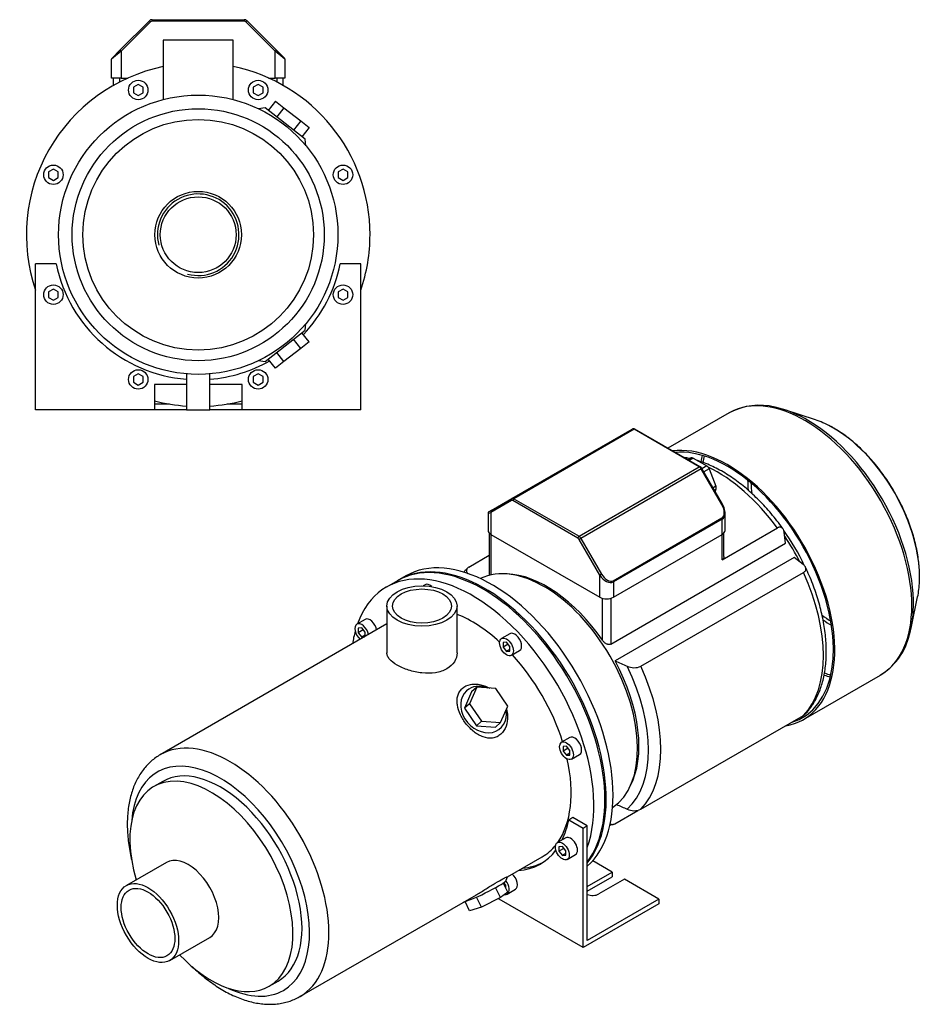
# Model space of a CAD drawing. Header units: millimetres. Extents: x 138 to 1180, y 12 to 788.
# Tile 2 of 2: x 716 to 1180, y 12 to 518. Entities that reach past the tile are written whole.
import ezdxf

# ---------------------------------------------------------------- set-up
doc = ezdxf.new("R2010")
doc.units = ezdxf.units.MM
for name, color, linetype in [('BASETTA_MEC_80_T', 7, 'Continuous'), ('CARCASSA_MEC_80-', 7, 'Continuous'), ('COPRIVENTOLA_MEC', 7, 'Continuous'), ('CORPO_MH_3-5_[7]', 7, 'Continuous'), ('FLANGIA_MOTORE_T', 7, 'Continuous'), ('STAFFA_3-5-9_INT', 7, 'Continuous'), ('螺栓_：_六角头_-_M20.0', 7, 'Continuous')]:
    doc.layers.add(name, color=color, linetype=linetype)

# ---------------------------------------------------------------- blocks, each defined once
blk = doc.blocks.new('SE')
at = {"layer": 'BASETTA_MEC_80_T', "color": 7, "linetype": 'Continuous'}
for p, q in [((968.91, 271.69), (1030.71, 307.37)), ((1031.71, 307.27), (969.91, 271.59)), ((1065.19, 287.95), (1031.71, 307.27)), ((1065.59, 287.99), (1032.11, 307.31)), ((1003.39, 252.27), (1065.19, 287.95)), ((1066.19, 286.89), (1004.39, 251.21)), ((1066.48, 287.06), (1066.19, 286.89)), ((1076.78, 268.54), (1066.19, 286.89)), ((1077.08, 268.71), (1066.48, 287.06)), ((968.75, 270.67), (958.16, 264.56)), ((958.32, 265.58), (968.91, 271.69)), ((1002.82, 251.29), (969.35, 270.61)), ((969.91, 271.59), (1003.39, 252.27)), ((1076.78, 268.54), (1077.08, 268.71)), ((956.69, 264.17), (956.69, 255.28)), ((958.32, 265.58), (957.09, 264.87)), ((958.16, 264.56), (958.16, 253.23)), ((1078.41, 255.28), (1078.41, 264.17)), ((1020.92, 229.43), (1076.78, 261.69)), ((1076.95, 261.13), (1021.09, 228.88)), ((1076.95, 253.23), (1076.95, 261.13)), ((958.16, 253.23), (1014.02, 220.98)), ((1021.09, 220.98), (1076.95, 253.23)), ((1004.39, 251.21), (1003.42, 250.65)), ((1014.02, 232.31), (1003.42, 250.65)), ((1004.39, 251.21), (1014.98, 232.86)), ((1014.98, 232.86), (1014.02, 232.31)), ((1014.02, 220.98), (1014.02, 232.31)), ((1021.09, 228.88), (1021.09, 220.98))]:
    blk.add_line(p, q, dxfattribs=at)
for centre, radius, start, end in [((1031.36, 306.15), 1.38, 57.1604, 117.9777), ((1064.25, 285.8), 2.56, 29.4235, 58.4735), ((1068.86, 263.82), 9.56, 8.1224, 30.7842), ((957.49, 264.17), 0.8, 120, 175.8538)]:
    blk.add_arc(centre, radius, start, end, dxfattribs=at)
for centre, major_axis, ratio, start_param, end_param in [((1031.71, 305.64), (1, -1.73), 0.57735, 2.356194, 3.141593), ((1031.71, 306.62), (-0.4, -0.693), 0.57735, 3.141593, 3.926991), ((1065.19, 287.29), (-0.4, -0.693), 0.57735, 3.157534, 3.926991), ((1065.19, 286.31), (1, -1.73), 0.57735, 1.570796, 2.356194), ((969.31, 271), (-0.4, 0.693), 0.816497, 0, 1.570796), ((969.35, 269.63), (0.6, -1.04), 0.57735, 2.356194, 3.141593), ((969.91, 269.96), (-1, 1.73), 0.57735, 5.497787, 6.283185), ((969.91, 270.94), (0.4, 0.693), 0.57735, 0.785398, 2.356194), ((1073.81, 266.83), (2.97, -5.14), 0.57735, 0, 1.570796), ((961.69, 266.6), (5, 2.44), 0.074688, 3.099733, 3.890534), ((958.72, 264.88), (0.4, -0.693), 0.816497, 3.141593, 4.712389), ((1073.41, 266.6), (-3.71, 5.36), 0.624963, 3.090017, 3.875415), ((1073.41, 266.6), (-3.71, 5.36), 0.624963, 3.875415, 4.043472), ((1076.38, 261.45), (-0.4, 0.693), 0.57735, 3.926991, 4.712389), ((961.69, 255.28), (5, 0), 0.57735, 3.141593, 3.926991), ((1073.41, 255.28), (-5, 0), 0.57735, 2.356194, 3.141593), ((1003.39, 251.61), (0.4, 0.693), 0.57735, 0.785398, 2.356194), ((1002.82, 250.31), (-0.6, 1.04), 0.57735, 4.712389, 5.497787), ((1003.39, 250.63), (-1, 1.73), 0.57735, 4.712389, 5.497787), ((1017.95, 234.58), (-2.97, 5.14), 0.57735, 1.570796, 3.141593), ((1017.55, 234.35), (3.71, -5.36), 0.624963, 4.660813, 6.231609), ((1020.52, 229.2), (-0.4, 0.693), 0.57735, 3.926991, 4.712389), ((1017.55, 223.02), (5, 0), 0.57735, 3.926991, 5.497787)]:
    blk.add_ellipse(centre, major_axis=major_axis, ratio=ratio, start_param=start_param, end_param=end_param, dxfattribs=at)
at = {"layer": 'CARCASSA_MEC_80-', "color": 7, "linetype": 'Continuous'}
for p, q in [((957.28, 253.92), (957.28, 232.25)), ((958.16, 253.23), (958.16, 232.46)), ((1076.95, 240.2), (1105.26, 256.55)), ((1076.95, 240.2), (1076.95, 253.23)), ((1077.83, 241.92), (1077.83, 253.92)), ((1109.48, 248.71), (1108.74, 254.41)), ((1019.67, 196.86), (1109.48, 248.71)), ((946.82, 236.47), (957.28, 242.51)), ((1113.82, 241.34), (1021.89, 188.27)), ((1118.51, 237.78), (1113.82, 241.34)), ((1035.19, 185.46), (1118.68, 233.66)), ((1015.43, 198.83), (1015.43, 220.41)), ((1019.67, 220.41), (1019.67, 196.86)), ((1035.19, 111.97), (1118.68, 160.18)), ((1021.77, 104.59), (1033.63, 111.43))]:
    blk.add_line(p, q, dxfattribs=at)
for centre, radius, start, end in [((1472.99, 1204.77), 1112.1, 246.06954, 246.41619), ((1031.73, 193.39), 8.65, 244.8351, 293.5594), ((1472.99, 1131.29), 1112.1, 246.11317, 246.41619), ((1031.73, 119.87), 8.62, 244.7509, 293.6436)]:
    blk.add_arc(centre, radius, start, end, dxfattribs=at)
for centre, major_axis, start_param, end_param in [((1074.5, 222.43), (-38.5, 66.68), 4.897433, 5.586077), ((1082.25, 226.9), (-32.5, 56.29), 4.567162, 4.888915), ((1080.13, 225.68), (-33.5, 58.02), 4.611811, 4.840253), ((986.79, 171.79), (-33.5, 58.02), 4.848677, 5.941491), ((1074.5, 222.43), (38.5, -66.68), 0.161239, 1.409558), ((986.79, 171.79), (33.5, -58.02), 0.341695, 1.521821), ((987.52, 172.21), (36.43, -63.11), 0.11977, 1.451026), ((991.01, 174.22), (38.5, -66.68), 0.161239, 1.409558)]:
    blk.add_ellipse(centre, major_axis=major_axis, ratio=0.57735, start_param=start_param, end_param=end_param, dxfattribs=at)
for points, knots in [([(1060.39, 292.19), (1059.67, 292.35), (1058.67, 292.54), (1057.68, 292.69), (1057.41, 292.73)], [0.75169428, 0.75169428, 0.75169428, 0.75169428, 0.78457974, 0.79701845, 0.79701845, 0.79701845, 0.79701845]), ([(1108.14, 256.11), (1108.04, 256.25), (1107.1, 257.59), (1105.04, 260.32), (1102.13, 263.93), (1099.06, 267.42), (1095.92, 270.73), (1092.68, 273.86), (1089.37, 276.8), (1086, 279.53), (1082.58, 282.04), (1079.12, 284.32), (1075.63, 286.36), (1072.12, 288.16), (1068.62, 289.69), (1066.02, 290.63), (1064.6, 291.08), (1064.34, 291.16)], [0, 0, 0, 0, 0.0049542, 0.0566574, 0.1083902, 0.1601569, 0.2119653, 0.2638227, 0.3157354, 0.3677084, 0.4197445, 0.4718428, 0.5239971, 0.576194, 0.6284051, 0.6805818, 0.6923257, 0.6923257, 0.6923257, 0.6923257]), ([(1108.74, 254.41), (1108.68, 254.9), (1108.56, 255.33), (1108.29, 255.89), (1108.19, 256.07), (1107.94, 256.37), (1107.81, 256.51), (1107.51, 256.72), (1107.34, 256.81), (1106.98, 256.92), (1106.79, 256.95), (1106.48, 256.95), (1106.38, 256.94), (1106.16, 256.9), (1106.05, 256.88), (1105.72, 256.78), (1105.49, 256.68), (1105.26, 256.55)], [0, 0, 0, 0, 0.25, 0.25, 0.375, 0.375, 0.5, 0.5, 0.625, 0.625, 0.75, 0.75, 0.8125, 0.8125, 0.875, 0.875, 1, 1, 1, 1]), ([(1077.83, 241.91), (1077.83, 241.76), (1077.82, 241.62), (1077.76, 241.3), (1077.71, 241.13), (1077.56, 240.8), (1077.47, 240.66), (1077.24, 240.4), (1077.1, 240.29), (1076.95, 240.2)], [0.5278319, 0.5278319, 0.5278319, 0.5278319, 0.625, 0.625, 0.75, 0.75, 0.875, 0.875, 1, 1, 1, 1]), ([(946.18, 235.95), (945.6, 235.35), (944.98, 234.7), (944.36, 233.97), (944.23, 233.81)], [0, 0, 0, 0, 0.0358942, 0.04580971, 0.04580971, 0.04580971, 0.04580971]), ([(946.82, 236.47), (946.59, 236.34), (946.39, 236.19), (946.06, 235.87), (945.92, 235.7), (945.72, 235.35), (945.65, 235.16), (945.57, 234.79), (945.57, 234.6), (945.61, 234.23), (945.66, 234.04), (945.81, 233.68), (945.91, 233.5), (946.1, 233.23), (946.17, 233.14), (946.24, 233.06)], [0, 0, 0, 0, 0.125, 0.125, 0.25, 0.25, 0.375, 0.375, 0.5, 0.5, 0.625, 0.625, 0.75, 0.75, 0.8156739, 0.8156739, 0.8156739, 0.8156739]), ([(1118.68, 233.66), (1118.92, 233.8), (1119.12, 233.94), (1119.45, 234.26), (1119.59, 234.43), (1119.79, 234.79), (1119.86, 234.97), (1119.94, 235.35), (1119.94, 235.53), (1119.9, 235.91), (1119.85, 236.09), (1119.7, 236.46), (1119.6, 236.63), (1119.35, 236.98), (1119.21, 237.15), (1118.89, 237.48), (1118.71, 237.63), (1118.51, 237.78)], [0, 0, 0, 0, 0.125, 0.125, 0.25, 0.25, 0.375, 0.375, 0.5, 0.5, 0.625, 0.625, 0.75, 0.75, 0.875, 0.875, 1, 1, 1, 1]), ([(1119.32, 160.69), (1119.91, 161.29), (1121.04, 162.48), (1122.79, 164.78), (1124.46, 167.41), (1125.95, 170.29), (1127.23, 173.37), (1128.31, 176.64), (1129.17, 180.1), (1129.81, 183.72), (1130.23, 187.5), (1130.43, 191.42), (1130.41, 195.45), (1130.17, 199.58), (1129.71, 203.8), (1129.03, 208.08), (1128.15, 212.41), (1127.05, 216.78), (1125.76, 221.16), (1124.27, 225.56), (1122.6, 229.9), (1121.02, 233.62), (1120.06, 235.63), (1119.69, 236.41)], [0, 0, 0, 0, 0.035963, 0.083431, 0.131289, 0.17958, 0.228303, 0.277419, 0.326861, 0.37655, 0.42641, 0.476373, 0.526385, 0.5764, 0.626392, 0.676345, 0.726255, 0.776119, 0.825938, 0.875718, 0.925463, 0.97518, 1, 1, 1, 1]), ([(1019.67, 196.86), (1019.51, 196.77), (1019.34, 196.71), (1018.96, 196.64), (1018.77, 196.63), (1018.37, 196.68), (1018.16, 196.72), (1017.77, 196.85), (1017.57, 196.94), (1017.19, 197.15), (1017, 197.26), (1016.65, 197.52), (1016.47, 197.66), (1016.15, 197.97), (1015.99, 198.13), (1015.7, 198.47), (1015.56, 198.65), (1015.43, 198.83)], [0, 0, 0, 0, 0.125, 0.125, 0.25, 0.25, 0.375, 0.375, 0.5, 0.5, 0.625, 0.625, 0.75, 0.75, 0.875, 0.875, 1, 1, 1, 1]), ([(1119.36, 160.69), (1119.34, 160.67), (1119.31, 160.64), (1119.12, 160.46), (1118.92, 160.31), (1118.68, 160.18)], [0.8569013, 0.8569013, 0.8569013, 0.8569013, 0.875, 0.875, 1, 1, 1, 1]), ([(1019.16, 103.9), (1019.52, 103.95), (1020.1, 104.06), (1020.65, 104.2), (1020.89, 104.26)], [0.97074991, 0.97074991, 0.97074991, 0.97074991, 0.98871283, 1, 1, 1, 1]), ([(1019.28, 104.58), (1019.31, 104.56), (1019.34, 104.54), (1019.52, 104.41), (1019.69, 104.32), (1020.05, 104.21), (1020.24, 104.18), (1020.55, 104.18), (1020.65, 104.19), (1020.87, 104.23), (1020.98, 104.25), (1021.31, 104.35), (1021.54, 104.45), (1021.77, 104.59)], [0.4754276, 0.4754276, 0.4754276, 0.4754276, 0.5, 0.5, 0.625, 0.625, 0.75, 0.75, 0.8125, 0.8125, 0.875, 0.875, 1, 1, 1, 1])]:
    blk.add_open_spline(points, degree=3, knots=knots, dxfattribs=at)
at = {"layer": 'COPRIVENTOLA_MEC', "color": 7, "linetype": 'Continuous'}
for p, q in [((1080.49, 315.66), (1049.07, 297.52)), ((1124.8, 312.13), (1109.18, 317.26)), ((1173.97, 205.04), (1177.33, 221.14)), ((1118.65, 158.14), (1158.24, 180.99))]:
    blk.add_line(p, q, dxfattribs=at)
for centre, radius, start, end in [((1096.12, 287.01), 32.62, 76.0698, 117.7426), ((1141.34, 208.77), 32.49, 301.0241, 344.0858)]:
    blk.add_arc(centre, radius, start, end, dxfattribs=at)
for centre, major_axis, start_param, end_param in [((1119.36, 248.33), (38.87, -67.33), 0, 3.131319), ((1119.36, 248.33), (38.87, -67.33), 3.131319, 3.141593), ((1120.65, 249.07), (-38.57, 66.8), 5.521409, 5.805414), ((1120.65, 249.07), (-38.57, 66.8), 3.907761, 5.521409), ((1134.1, 256.84), (31.27, -54.16), -3.893781, -3.715101), ((1134.1, 256.84), (31.27, -54.16), 0.740661, 2.389405), ((1079.78, 225.47), (-38.88, 67.33), 2.929099, 6.041664), ((1079.78, 225.47), (-38.38, 66.47), 3.001796, 6.019718), ((1119.36, 248.33), (-38.38, 66.47), 0.541901, 0.600735), ((1120.22, 248.82), (38.17, -66.11), 3.69397, 3.75388), ((1133.67, 256.59), (-30.87, 53.47), 0.799097, 0.899255), ((1134.22, 256.91), (30.08, -52.1), 3.962397, 4.068597), ((1134.1, 256.84), (31.27, -54.16), 0.573508, 0.740661), ((1120.65, 249.07), (-38.57, 66.8), 3.619788, 3.907761), ((1134.22, 256.91), (30.08, -52.1), -0.926813, -0.820805), ((1133.67, 256.59), (-30.87, 53.47), -4.040299, -3.94069), ((1119.36, 248.33), (-38.38, 66.47), -3.742284, -3.683493), ((1120.22, 248.82), (38.17, -66.11), -0.612418, -0.552378)]:
    blk.add_ellipse(centre, major_axis=major_axis, ratio=0.57735, start_param=start_param, end_param=end_param, dxfattribs=at)
blk.add_open_spline([(1178.28, 229.27), (1178.31, 230.08), (1178.39, 231.86), (1178.27, 235.16), (1177.95, 238.9), (1177.42, 242.74), (1176.67, 246.64), (1175.71, 250.59), (1174.56, 254.55), (1173.21, 258.52), (1171.67, 262.48), (1169.95, 266.41), (1168.06, 270.29), (1166.01, 274.1), (1163.8, 277.83), (1161.45, 281.46), (1158.97, 284.97), (1156.36, 288.34), (1153.65, 291.57), (1150.83, 294.64), (1147.93, 297.52), (1144.96, 300.21), (1141.92, 302.7), (1138.85, 304.96), (1135.76, 306.99), (1133.89, 308.04), (1132.83, 308.62)], degree=3, knots=[0, 0, 0, 0, 0.026595, 0.069171, 0.111739, 0.154283, 0.196799, 0.239283, 0.281736, 0.324162, 0.366564, 0.408948, 0.451319, 0.493682, 0.536042, 0.578406, 0.620778, 0.663162, 0.705566, 0.747994, 0.790453, 0.832947, 0.87548, 0.918055, 0.960672, 1, 1, 1, 1], dxfattribs=at)
at = {"layer": 'CORPO_MH_3-5_[7]', "color": 7, "linetype": 'Continuous'}
for p, q in [((910.14, 229.44), (904.48, 226.17)), ((924.33, 227.37), (923.39, 226.84)), ((904.73, 216.45), (904.73, 192.46)), ((940.73, 192.45), (940.73, 216.45)), ((893.52, 209.59), (889.28, 207.14)), ((904.73, 207.26), (788.28, 140.03)), ((891.78, 205.17), (890.01, 205.01)), ((890.01, 205.01), (890.01, 202.65)), ((892.6, 204.15), (890.01, 202.65)), ((890.01, 202.65), (891.78, 200.45)), ((893.55, 202.97), (891.78, 205.17)), ((893.55, 200.8), (893.55, 202.97)), ((893.55, 201.47), (891.78, 200.45)), ((891.78, 200.45), (893.15, 200.57)), ((967.89, 202.22), (963.65, 199.77)), ((966.15, 197.8), (964.38, 197.64)), ((964.38, 197.64), (964.38, 195.28)), ((967.92, 195.6), (966.15, 197.8)), ((966.97, 196.78), (964.38, 195.28)), ((964.38, 195.28), (966.15, 193.08)), ((967.92, 194.11), (966.15, 193.08)), ((966.15, 193.08), (967.92, 193.24)), ((967.92, 193.24), (967.92, 195.6)), ((968.65, 191.11), (972.89, 193.56)), ((948.25, 172.31), (944.59, 163.91)), ((950.86, 174.66), (947.2, 166.26)), ((950.86, 174.66), (948.25, 172.31)), ((960.64, 174.02), (950.86, 174.66)), ((966.75, 164.98), (960.64, 174.02)), ((947.2, 166.26), (944.59, 163.91)), ((944.59, 163.91), (950.7, 154.87)), ((947.2, 166.26), (953.31, 157.22)), ((963.09, 156.58), (966.75, 164.98)), ((953.31, 157.22), (950.7, 154.87)), ((953.31, 157.22), (963.09, 156.58)), ((950.7, 154.87), (960.47, 154.22)), ((963.09, 156.58), (960.47, 154.22)), ((998.7, 148.86), (994.46, 146.41)), ((996.96, 144.44), (995.19, 144.28)), ((995.19, 144.28), (995.19, 141.93)), ((997.78, 143.42), (995.19, 141.93)), ((995.19, 141.93), (996.96, 139.73)), ((998.72, 142.24), (996.96, 144.44)), ((998.72, 139.88), (998.72, 142.24)), ((998.72, 140.75), (996.96, 139.73)), ((996.96, 139.73), (998.72, 139.88)), ((999.46, 137.75), (1003.7, 140.2)), ((789.58, 126.35), (784.95, 123.67)), ((966.66, 77.31), (984.48, 87.61)), ((791.47, 84.71), (770.89, 72.83)), ((966.05, 75.52), (966.68, 77.31)), ((963.09, 66.59), (960.58, 71.74)), ((966.75, 69.47), (964.49, 74.12)), ((860.03, 15.75), (950.7, 68.1)), ((953.31, 61.72), (950.8, 66.89)), ((963.09, 66.59), (953.31, 61.72)), ((966.75, 69.47), (963.09, 66.59)), ((947.2, 59.73), (944.85, 64.56)), ((953.31, 61.72), (947.2, 59.73)), ((793.14, 34.29), (813.72, 46.17)), ((844.2, 21.04), (848.83, 23.72))]:
    blk.add_line(p, q, dxfattribs=at)
for centre, major_axis, ratio, start_param, end_param in [((948.61, 149.74), (44.13, -76.43), 0.57735, 0.45581, 3.593987), ((954.27, 153.01), (44.13, -76.43), 0.57735, 0.241164, 3.141593), ((926.83, 223.04), (2.5, -4.33), 0.57735, 2.083393, 3.141593), ((891.78, 202.81), (-2.5, 4.33), 0.57735, 4.160308, 6.283185), ((896.02, 205.26), (2.5, -4.33), 0.57735, 1.018715, 3.141593), ((948.61, 149.74), (35.88, -62.14), 0.57735, 2.076031, 2.512145), ((948.61, 149.74), (44.13, -76.43), 0.57735, 3.660226, 3.763049), ((891.78, 202.81), (-2.5, 4.33), 0.57735, 0, 2.122878), ((970.39, 197.89), (2.5, -4.33), 0.57735, 0, 3.141593), ((948.61, 149.74), (35.88, -62.14), 0.57735, 1.202887, 1.938706), ((954.36, 163.27), (-8.7, 9.66), 0.810411, 0, 4.056698), ((954.36, 163.27), (-8.7, 9.66), 0.810411, 5.253429, 6.283185), ((824.16, 77.89), (-35.88, 62.14), 0.57735, 3.145596, 6.28036), ((1001.2, 144.53), (2.5, -4.33), 0.57735, 0, 3.141593), ((819.21, 75.03), (32.37, -56.08), 0.57735, 0, 3.835482), ((824.16, 77.89), (-35.88, 62.14), 0.57735, 6.28036, 6.283185), ((948.61, 149.74), (35.88, -62.14), 0.57735, 0.25816, 1.065562), ((819.21, 75.03), (29.63, -51.31), 0.57735, 0, 3.141593), ((814.57, 72.36), (29.62, -51.31), 0.57735, 0, 4.327423), ((948.61, 149.74), (35.88, -62.14), 0.57735, 0, 0.21901), ((802.6, 65.44), (11.13, -19.27), 0.57735, 0, 3.141593), ((954.36, 69.97), (11.69, 5.69), 0.099506, 3.627919, 6.183016), ((814.57, 72.36), (29.62, -51.31), 0.57735, 5.097355, 6.283185), ((819.21, 75.03), (32.37, -56.08), 0.57735, 5.589296, 6.283185), ((824.16, 77.89), (-35.88, 62.14), 0.57735, 3.141593, 3.145596)]:
    blk.add_ellipse(centre, major_axis=major_axis, ratio=ratio, start_param=start_param, end_param=end_param, dxfattribs=at)
for centre, major_axis in [((922.73, 216.45), (-18, 0)), ((922.73, 216.45), (-15.15, 0)), ((966.15, 195.44), (-2.5, 4.33)), ((996.96, 142.08), (-2.5, 4.33)), ((782.01, 53.56), (11.13, -19.27)), ((782.01, 53.56), (9.74, -16.87))]:
    blk.add_ellipse(centre, major_axis=major_axis, ratio=0.57735, dxfattribs=at)
for points, knots in [([(940.73, 192.45), (940.73, 192.45), (940.73, 192.45), (940.73, 190.86), (940.26, 189.25), (938.47, 186.4), (937.13, 185.13), (934.63, 183.69), (933.7, 183.27), (931.74, 182.61), (930.7, 182.36), (927.42, 181.84), (925.09, 181.82), (921.55, 182.19), (920.39, 182.37), (918.09, 182.86), (916.95, 183.16), (914.77, 183.85), (913.74, 184.24), (911.77, 185.09), (910.84, 185.55), (908.34, 186.99), (906.99, 188.06), (905.65, 189.68), (905.3, 190.24), (904.84, 191.34), (904.73, 191.89), (904.73, 192.45), (904.73, 192.45), (904.73, 192.46)], [0.1249858, 0.1249858, 0.1249858, 0.1249858, 0.125, 0.125, 0.1875, 0.1875, 0.25, 0.25, 0.28125, 0.28125, 0.3125, 0.3125, 0.375, 0.375, 0.40625, 0.40625, 0.4375, 0.4375, 0.46875, 0.46875, 0.5, 0.5, 0.5625, 0.5625, 0.59375, 0.59375, 0.625, 0.625, 0.6251231, 0.6251231, 0.6251231, 0.6251231]), ([(963.23, 150.55), (962.62, 150.02), (961.97, 149.59), (960.57, 148.94), (959.81, 148.72), (957.47, 148.39), (955.81, 148.61), (953.39, 149.46), (952.59, 149.83), (951.02, 150.7), (950.27, 151.2), (948.04, 152.91), (946.69, 154.25), (944.29, 157.27), (943.28, 158.87), (941.7, 162.23), (941.16, 163.92), (940.78, 166.43), (940.73, 167.24), (940.79, 168.81), (940.9, 169.59), (941.3, 171.05), (941.59, 171.73), (942.35, 172.99), (942.83, 173.58), (944.51, 175.09), (946, 175.79), (948.49, 176.27), (949.38, 176.34), (951.16, 176.29), (952.06, 176.18), (954.55, 175.64), (956.1, 175.05), (957.55, 174.25)], [0, 0, 0, 0, 0.03125, 0.03125, 0.0625, 0.0625, 0.125, 0.125, 0.15625, 0.15625, 0.1875, 0.1875, 0.25, 0.25, 0.3125, 0.3125, 0.375, 0.375, 0.40625, 0.40625, 0.4375, 0.4375, 0.46875, 0.46875, 0.5, 0.5, 0.5625, 0.5625, 0.59375, 0.59375, 0.625, 0.625, 0.6792325, 0.6792325, 0.6792325, 0.6792325]), ([(966.13, 163.43), (966.44, 162.27), (966.63, 161.08), (966.75, 158.1), (966.5, 156.28), (965.35, 153.07), (964.43, 151.62), (963.23, 150.55)], [0.8346005, 0.8346005, 0.8346005, 0.8346005, 0.875, 0.875, 0.9375, 0.9375, 1, 1, 1, 1]), ([(788.42, 140.07), (788.18, 139.95), (787.17, 139.42), (785.32, 138.11), (783.08, 136.26), (781.01, 134.13), (779.12, 131.79), (777.42, 129.23), (775.91, 126.45), (774.6, 123.46), (773.51, 120.27), (772.63, 116.9), (771.98, 113.35), (771.55, 109.66), (771.35, 105.83), (771.38, 101.88), (771.63, 97.84), (772.11, 93.73), (772.77, 89.72), (773.33, 87.08), (773.62, 85.84)], [0, 0, 0, 0, 0.0048409, 0.0241493, 0.0434504, 0.0628185, 0.082328, 0.1020382, 0.1219879, 0.1421915, 0.1626394, 0.1833018, 0.2041355, 0.225093, 0.246129, 0.2672057, 0.2882914, 0.3093644, 0.3304146, 0.3488866, 0.3488866, 0.3488866, 0.3488866]), ([(950.69, 68.1), (950.76, 68.14), (950.83, 68.18), (951.67, 68.66), (952.45, 69.13), (954.04, 70.11), (954.86, 70.61), (956.48, 71.63), (957.28, 72.14), (958.86, 73.12), (959.65, 73.6), (961.87, 74.94), (963.2, 75.69), (964.74, 76.48), (965.18, 76.7), (965.89, 77.03), (966.16, 77.15), (966.58, 77.32), (966.69, 77.35), (966.69, 77.34)], [0.3721818, 0.3721818, 0.3721818, 0.3721818, 0.375, 0.375, 0.40625, 0.40625, 0.4375, 0.4375, 0.46875, 0.46875, 0.5, 0.5, 0.5625, 0.5625, 0.59375, 0.59375, 0.625, 0.625, 0.6619883, 0.6619883, 0.6619883, 0.6619883]), ([(804.7, 31.18), (804.74, 31.14), (805.83, 30.09), (808, 28.09), (811.25, 25.37), (814.57, 22.85), (817.95, 20.57), (821.36, 18.52), (824.8, 16.72), (828.25, 15.18), (831.71, 13.92), (835.14, 12.93), (838.54, 12.24), (841.89, 11.84), (845.16, 11.74), (848.33, 11.93), (851.38, 12.42), (854.32, 13.18), (857.08, 14.23), (859.1, 15.17), (860.02, 15.76), (860.19, 15.87)], [0.6435161, 0.6435161, 0.6435161, 0.6435161, 0.644372, 0.6653868, 0.686439, 0.707531, 0.7286626, 0.7498304, 0.7710257, 0.7922296, 0.8134102, 0.8345286, 0.8555362, 0.8763787, 0.8970038, 0.9173714, 0.937463, 0.9572873, 0.97688, 0.9963004, 1, 1, 1, 1])]:
    blk.add_open_spline(points, degree=3, knots=knots, dxfattribs=at)
at = {"layer": 'FLANGIA_MOTORE_T', "color": 7, "linetype": 'Continuous'}
blk.add_line((914.38, 231.89), (910.85, 229.84), dxfattribs=at)
for centre, major_axis, start_param, end_param in [((954.97, 153.42), (44.12, -76.43), 0.219659, 3.149605), ((958.51, 155.46), (44.12, -76.43), 0.121401, 3.141593), ((985.38, 170.97), (34, -58.89), 0.037781, 3.103812)]:
    blk.add_ellipse(centre, major_axis=major_axis, ratio=0.57735, start_param=start_param, end_param=end_param, dxfattribs=at)
at = {"layer": 'STAFFA_3-5-9_INT', "color": 7, "linetype": 'Continuous'}
for p, q in [((1000.21, 107.7), (998.09, 106.48)), ((1005.53, 102.18), (998.09, 106.48)), ((1007.65, 103.41), (1000.21, 107.7)), ((1007.65, 103.41), (1005.53, 102.18)), ((1005.53, 40.94), (1005.53, 102.18)), ((1007.65, 44.62), (1007.65, 103.41)), ((996.58, 97.33), (992.33, 94.88)), ((994.83, 92.91), (993.07, 92.75)), ((993.07, 92.75), (993.07, 90.4)), ((995.65, 91.89), (993.07, 90.4)), ((996.6, 90.71), (994.83, 92.91)), ((993.07, 90.4), (994.83, 88.2)), ((996.6, 89.22), (994.83, 88.2)), ((994.83, 88.2), (996.6, 88.35)), ((996.6, 88.35), (996.6, 90.71)), ((997.33, 86.22), (1001.58, 88.67)), ((1020.38, 79.73), (1010.41, 85.49)), ((1007.65, 72.38), (1020.38, 79.73)), ((1007.65, 69.93), (1020.38, 77.28)), ((1026.74, 76.05), (1013.59, 68.46)), ((1020.38, 79.73), (1020.38, 77.28)), ((1044.42, 65.85), (1026.74, 76.05)), ((964.85, 74.1), (964.57, 73.94)), ((965.8, 72.93), (964.71, 74.28)), ((965.8, 71.43), (965.8, 72.93)), ((965.8, 71.43), (965.8, 71.43)), ((966.53, 68.44), (970.77, 70.89)), ((962.4, 65.85), (962.4, 66.25)), ((1005.53, 40.94), (962.4, 65.85)), ((1044.42, 65.85), (1007.65, 44.62)), ((1044.42, 65.85), (1044.42, 63.4)), ((1044.42, 63.4), (1005.53, 40.94))]:
    blk.add_line(p, q, dxfattribs=at)
for centre, major_axis, start_param, end_param in [((946.49, 148.52), (-37.25, 64.52), 3.514775, 3.724263), ((999.08, 93), (-2.5, 4.33), 3.141593, 6.283185), ((946.49, 148.52), (-37.25, 64.52), 2.869041, 3.382098), ((948.61, 149.74), (-37.25, 64.52), 2.869041, 3.113115), ((968.27, 75.22), (-2.5, 4.33), 3.141593, 5.26447), ((964.03, 72.77), (2.5, -4.33), 0, 1.815566), ((964.03, 72.77), (2.5, -4.33), 5.830585, 6.283185), ((1010.41, 70.3), (4.5, 0), 4.052757, 5.497787)]:
    blk.add_ellipse(centre, major_axis=major_axis, ratio=0.57735, start_param=start_param, end_param=end_param, dxfattribs=at)
blk.add_ellipse((994.83, 90.55), major_axis=(2.5, -4.33), ratio=0.57735, dxfattribs=at)
at = {"layer": '螺栓_：_六角头_-_M20.0', "color": 7, "linetype": 'Continuous'}
for p, q in [((1061.07, 292.54), (1059.38, 291.57)), ((1062.07, 292.44), (1059.97, 291.23)), ((1062.07, 292.44), (1069.01, 288.44)), ((1069.01, 288.44), (1066.52, 287)), ((1070.23, 286.91), (1067.48, 285.33)), ((1070.23, 286.91), (1073.7, 277.97)), ((1073.7, 277.97), (1072.22, 277.12)), ((1073.7, 276.34), (1072.93, 275.89)), ((1073.7, 276.34), (1073.14, 275.54))]:
    blk.add_line(p, q, dxfattribs=at)
for centre, major_axis, start_param, end_param in [((1062.07, 290.81), (1, -1.73), 2.356194, 3.141593), ((1069.01, 286.8), (-1, 1.73), 4.45059, 5.497787), ((1072.48, 277.86), (1, -1.73), 0.261799, 1.308997)]:
    blk.add_ellipse(centre, major_axis=major_axis, ratio=0.57735, start_param=start_param, end_param=end_param, dxfattribs=at)
blk = doc.blocks.new('SE4')
at = {"layer": 'BASETTA_MEC_80_T', "color": 7, "linetype": 'Continuous'}
for p, q in [((767.73, 502.19), (782.71, 517.17)), ((783.28, 516.6), (768.3, 501.62)), ((782.71, 517.17), (783.28, 516.6)), ((784.13, 517.75), (831.47, 517.75)), ((784.13, 517.75), (784.13, 516.95)), ((831.47, 516.95), (784.13, 516.95)), ((831.47, 517.75), (831.47, 516.95)), ((832.89, 517.17), (832.32, 516.6)), ((847.3, 501.62), (832.32, 516.6)), ((832.89, 517.17), (847.87, 502.19)), ((768.3, 501.62), (763.3, 497.42)), ((763.53, 497.99), (767.73, 502.19)), ((768.3, 501.62), (767.73, 502.19)), ((768.3, 501.62), (768.3, 487.75)), ((847.87, 502.19), (847.3, 501.62)), ((847.3, 487.75), (847.3, 501.62)), ((852.3, 497.42), (847.3, 501.62)), ((847.87, 502.19), (852.07, 497.99)), ((763.3, 487.75), (763.3, 497.42)), ((852.3, 497.42), (852.3, 487.75)), ((768.3, 487.75), (763.3, 487.75)), ((768.3, 487.75), (771.64, 487.75)), ((843.96, 487.75), (847.3, 487.75)), ((852.3, 487.75), (847.3, 487.75))]:
    blk.add_line(p, q, dxfattribs=at)
for centre, radius, start, end in [((784.13, 515.75), 2, 90, 135), ((784.13, 515.75), 1.2, 90, 135), ((831.47, 515.75), 2, 45, 90), ((831.47, 515.75), 1.2, 45, 90), ((764.1, 497.42), 0.8, 135, 180), ((851.5, 497.42), 0.8, 0, 45)]:
    blk.add_arc(centre, radius, start, end, dxfattribs=at)
at = {"layer": 'CARCASSA_MEC_80-', "color": 7, "linetype": 'Continuous'}
for p, q in [((764.3, 484.04), (764.3, 487.75)), ((767.3, 487.75), (767.3, 485.66)), ((848.3, 485.66), (848.3, 487.75)), ((851.3, 487.75), (851.3, 484.04))]:
    blk.add_line(p, q, dxfattribs=at)
at = {"layer": 'CORPO_MH_3-5_[7]', "color": 7, "linetype": 'Continuous'}
for p, q in [((825.8, 507.25), (789.8, 507.25)), ((789.8, 507.25), (789.8, 476.72)), ((825.8, 476.72), (825.8, 507.25)), ((776.99, 484.51), (774.49, 483.07)), ((774.49, 483.07), (774.49, 480.18)), ((779.49, 483.07), (776.99, 484.51)), ((779.49, 480.18), (779.49, 483.07)), ((838.61, 484.51), (836.11, 483.07)), ((836.11, 483.07), (836.11, 480.18)), ((841.11, 483.07), (838.61, 484.51)), ((841.11, 480.18), (841.11, 483.07)), ((774.49, 480.18), (776.99, 478.74)), ((776.99, 478.74), (779.49, 480.18)), ((836.11, 480.18), (838.61, 478.74)), ((838.61, 478.74), (841.11, 480.18)), ((847.49, 475.86), (843.79, 471.14)), ((847.49, 475.86), (851.81, 472.49)), ((842.19, 472.39), (838.83, 471.97)), ((862.68, 456.38), (842.19, 472.39)), ((851.81, 472.49), (848.11, 467.76)), ((851.81, 472.49), (860.45, 465.73)), ((860.45, 465.73), (856.76, 461.01)), ((860.45, 465.73), (864.77, 462.36)), ((864.77, 462.36), (861.08, 457.63)), ((863.1, 452.99), (862.68, 456.38)), ((733.43, 440.94), (730.93, 439.5)), ((735.93, 439.5), (733.43, 440.94)), ((882.17, 440.94), (879.67, 439.5)), ((884.67, 439.5), (882.17, 440.94)), ((730.93, 439.5), (730.93, 436.61)), ((730.93, 436.61), (733.43, 435.17)), ((733.43, 435.17), (735.93, 436.61)), ((735.93, 436.61), (735.93, 439.5)), ((879.67, 439.5), (879.67, 436.61)), ((879.67, 436.61), (882.17, 435.17)), ((882.17, 435.17), (884.67, 436.61)), ((884.67, 436.61), (884.67, 439.5)), ((862.68, 358.12), (863.09, 361.49)), ((842.19, 342.12), (862.68, 358.12)), ((864.77, 352.15), (861.08, 356.87)), ((860.45, 348.77), (856.76, 353.5)), ((864.77, 352.15), (860.45, 348.77)), ((851.81, 342.02), (848.11, 346.74)), ((860.45, 348.77), (851.81, 342.02)), ((838.8, 342.53), (842.19, 342.12)), ((847.49, 338.64), (843.79, 343.37)), ((851.81, 342.02), (847.49, 338.64)), ((801.8, 335.75), (801.8, 317.25)), ((813.8, 317.25), (813.8, 335.75)), ((801.8, 317.25), (813.8, 317.25))]:
    blk.add_line(p, q, dxfattribs=at)
for centre, radius in [((776.99, 481.62), 5), ((838.61, 481.62), 5), ((807.8, 407.25), 71.75), ((807.8, 407.25), 64.75), ((807.8, 407.25), 59.25), ((733.43, 438.06), 5), ((882.17, 438.06), 5), ((807.8, 407.25), 22.25), ((807.8, 407.25), 19.48)]:
    blk.add_circle(centre, radius, dxfattribs=at)
for radius, start, end in [(88.25, 101.769, 198.884), (88.25, 0, 78.231), (20.95, 255, 195), (88.25, 341.116, 360), (88.25, 255.2289, 266.1015), (88.25, 273.8985, 284.7711)]:
    blk.add_arc((807.8, 407.25), radius, start, end, dxfattribs=at)
at = {"layer": 'STAFFA_3-5-9_INT', "color": 7, "linetype": 'Continuous'}
for p, q in [((724.3, 317.25), (724.3, 392.25)), ((734.83, 392.25), (724.3, 392.25)), ((891.3, 392.25), (880.77, 392.25)), ((891.3, 317.25), (891.3, 392.25)), ((733.43, 379.33), (730.93, 377.89)), ((730.93, 377.89), (730.93, 375)), ((730.93, 375), (733.43, 373.56)), ((735.93, 377.89), (733.43, 379.33)), ((733.43, 373.56), (735.93, 375)), ((735.93, 375), (735.93, 377.89)), ((882.17, 379.33), (879.67, 377.89)), ((879.67, 377.89), (879.67, 375)), ((879.67, 375), (882.17, 373.56)), ((884.67, 377.89), (882.17, 379.33)), ((882.17, 373.56), (884.67, 375)), ((884.67, 375), (884.67, 377.89)), ((776.99, 335.77), (774.49, 334.32)), ((774.49, 334.32), (774.49, 331.44)), ((779.49, 334.32), (776.99, 335.77)), ((779.49, 331.44), (779.49, 334.32)), ((838.61, 335.77), (836.11, 334.32)), ((836.11, 334.32), (836.11, 331.44)), ((841.11, 334.32), (838.61, 335.77)), ((841.11, 331.44), (841.11, 334.32)), ((774.49, 331.44), (776.99, 329.99)), ((776.99, 329.99), (779.49, 331.44)), ((801.8, 330.25), (785.3, 330.25)), ((785.3, 330.25), (785.3, 317.25)), ((830.3, 330.25), (813.8, 330.25)), ((830.3, 317.25), (830.3, 330.25)), ((836.11, 331.44), (838.61, 329.99)), ((838.61, 329.99), (841.11, 331.44)), ((793, 320.25), (785.3, 320.25)), ((830.3, 320.25), (822.6, 320.25)), ((785.3, 317.25), (724.3, 317.25)), ((801.8, 317.25), (785.3, 317.25)), ((830.3, 317.25), (813.8, 317.25)), ((891.3, 317.25), (830.3, 317.25))]:
    blk.add_line(p, q, dxfattribs=at)
for centre in [(733.43, 376.45), (882.17, 376.45), (776.99, 332.88), (838.61, 332.88)]:
    blk.add_circle(centre, 5, dxfattribs=at)
for start, end in [(191.6155, 265.3806), (316.4672, 348.3845), (274.6194, 299.5328)]:
    blk.add_arc((807.8, 407.25), 74.5, start, end, dxfattribs=at)

msp = doc.modelspace()

# ---------------------------------------------------------------- block references
for name in ['SE4', 'SE']:
    msp.add_blockref(name, (0, 0))

doc.saveas('drawing.dxf')
